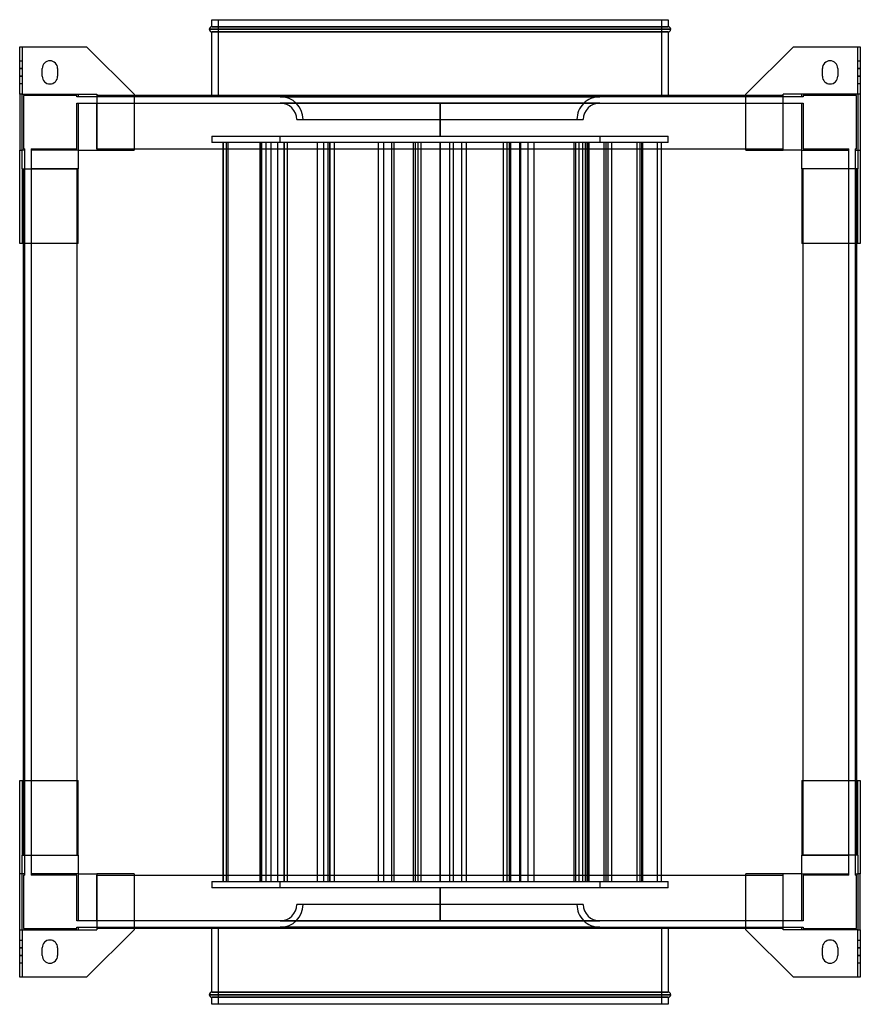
# Model space of a CAD drawing. Header units: millimetres. Extents: x -327 to 327, y -383 to 383.
import ezdxf

# ---------------------------------------------------------------- set-up
doc = ezdxf.new("R2010")
doc.units = ezdxf.units.MM
doc.layers.add('MAIN-1', color=7, linetype='Continuous')
doc.layers.add('MAIN-2', color=7, linetype='Continuous')

msp = doc.modelspace()

# ---------------------------------------------------------------- linework, layer by layer
at = {"layer": 'MAIN-1'}
for p, q in [((-179.5, 375.5), (179.5, 375.5)), ((-177.5, 383), (177.5, 383)), ((-177.5, 377.5), (-177.5, 383)), ((-177.5, 377.5), (177.5, 377.5)), ((177.5, 383), (177.5, 377.5)), ((177.5, 373.5), (-177.5, 373.5)), ((-177.5, 324), (-177.5, 373.5)), ((177.5, 373.5), (177.5, 324)), ((-327, 362), (-325, 362)), ((-327, 325), (-327, 362)), ((-325, 362), (-275, 362)), ((-325, 362), (-325, 325)), ((-238, 325), (-275, 362)), ((275, 362), (238, 325)), ((275, 362), (325, 362)), ((325, 325), (325, 362)), ((325, 362), (327, 362)), ((327, 362), (327, 325)), ((-309.5, 339), (-309.5, 345)), ((-297.5, 345), (-297.5, 339)), ((297.5, 339), (297.5, 345)), ((309.5, 345), (309.5, 339)), ((-325, 325), (-327, 325)), ((-327, 325), (-327, 281.5)), ((-325, 267), (-325, 325)), ((-325, 325), (-267, 325)), ((-267, 325), (-267, 281.5)), ((267, 324), (-267, 324)), ((-238, 325), (-238, 324)), ((238, 324), (238, 325)), ((267, 281.5), (267, 325)), ((325, 325), (267, 325)), ((327, 325), (325, 325)), ((325, 325), (325, 267)), ((327, 325), (327, 281.5)), ((-327, 209), (-327, 281.5)), ((-327, 281.5), (-325, 281.5)), ((-281.5, 281.5), (-267, 281.5)), ((-281.5, 281.5), (-281.5, 267)), ((-267, 282.5), (267, 282.5)), ((281.5, 281.5), (267, 281.5)), ((281.5, 267), (281.5, 281.5)), ((325, 281.5), (327, 281.5)), ((327, 281.5), (327, 209)), ((-325, 267), (-325, 209)), ((-325, 267), (-281.5, 267)), ((-324, -267), (-324, 267)), ((-282.5, 267), (-282.5, -267)), ((325, 267), (281.5, 267)), ((282.5, -267), (282.5, 267)), ((324, 267), (324, -267)), ((325, 209), (325, 267)), ((-325, 209), (-327, 209)), ((-324, 209), (-325, 209)), ((325, 209), (324, 209)), ((327, 209), (325, 209)), ((-327, -281.5), (-327, -209)), ((-327, -209), (-325, -209)), ((-325, -209), (-324, -209)), ((-325, -209), (-325, -267)), ((324, -209), (325, -209)), ((325, -209), (327, -209)), ((325, -267), (325, -209)), ((327, -209), (327, -281.5)), ((-325, -267), (-281.5, -267)), ((-325, -325), (-325, -267)), ((-281.5, -267), (-281.5, -281.5)), ((325, -267), (281.5, -267)), ((281.5, -281.5), (281.5, -267)), ((325, -267), (325, -325)), ((-327, -325), (-327, -281.5)), ((-325, -281.5), (-327, -281.5)), ((-281.5, -281.5), (-267, -281.5)), ((-267, -281.5), (-267, -325)), ((-267, -282.5), (267, -282.5)), ((267, -325), (267, -281.5)), ((281.5, -281.5), (267, -281.5)), ((327, -281.5), (325, -281.5)), ((327, -325), (327, -281.5)), ((-327, -325), (-325, -325)), ((-327, -362), (-327, -325)), ((-325, -325), (-325, -362)), ((-325, -325), (-267, -325)), ((-275, -362), (-238, -325)), ((267, -324), (-267, -324)), ((-238, -324), (-238, -325)), ((-177.5, -373.5), (-177.5, -324)), ((177.5, -324), (177.5, -373.5)), ((238, -325), (238, -324)), ((238, -325), (275, -362)), ((325, -325), (267, -325)), ((325, -362), (325, -325)), ((325, -325), (327, -325)), ((327, -325), (327, -362)), ((-309.5, -345), (-309.5, -339)), ((-297.5, -339), (-297.5, -345)), ((297.5, -345), (297.5, -339)), ((309.5, -339), (309.5, -345)), ((-325, -362), (-327, -362)), ((-275, -362), (-325, -362)), ((325, -362), (275, -362)), ((327, -362), (325, -362)), ((-177.5, -373.5), (177.5, -373.5)), ((179.5, -375.5), (-179.5, -375.5)), ((177.5, -377.5), (-177.5, -377.5)), ((-177.5, -383), (-177.5, -377.5)), ((177.5, -383), (-177.5, -383)), ((177.5, -377.5), (177.5, -383))]:
    msp.add_line(p, q, dxfattribs=at)
for centre, radius, start, end in [((-177.5, 375.5), 2, 89.99998, 180.00002), ((-177.5, 375.5), 2, 180.00002, 270.00002), ((177.5, 375.5), 2, 0, 89.99998), ((177.5, 375.5), 2, 270.00002, 0), ((-303.5, 345), 6, 89.99998, 180.00002), ((-303.5, 345), 6, 0, 89.99998), ((303.5, 345), 6, 89.99998, 180.00002), ((303.5, 345), 6, 0, 89.99998), ((-303.5, 339), 6, 180.00002, 270.00002), ((-303.5, 339), 6, 270.00002, 0), ((303.5, 339), 6, 180.00002, 270.00002), ((303.5, 339), 6, 270.00002, 0), ((-303.5, -339), 6, 89.99998, 180.00002), ((-303.5, -339), 6, 0, 89.99998), ((303.5, -339), 6, 89.99998, 180.00002), ((303.5, -339), 6, 0, 89.99998), ((-303.5, -345), 6, 180.00002, 270.00002), ((-303.5, -345), 6, 270.00002, 0), ((303.5, -345), 6, 180.00002, 270.00002), ((303.5, -345), 6, 270.00002, 0), ((-177.5, -375.5), 2, 89.99998, 180.00002), ((177.5, -375.5), 2, 0, 89.99998), ((-177.5, -375.5), 2, 180.00002, 270.00002), ((177.5, -375.5), 2, 270.00002, 0)]:
    msp.add_arc(centre, radius, start, end, dxfattribs=at)
at = {"layer": 'MAIN-2'}
for p, q in [((179.5, 375.5), (-179.5, 375.5)), ((177.5, 377.5), (-177.5, 377.5)), ((-172.5, 383), (-172.5, 323)), ((172.5, 323), (172.5, 383)), ((-177.5, 373.5), (177.5, 373.5)), ((-327, 362), (-327, 362)), ((-325, 362), (-325, 362)), ((-275, 362), (-275, 362)), ((275, 362), (275, 362)), ((325, 362), (325, 362)), ((327, 362), (327, 362)), ((-327, 351), (-325, 351)), ((-327, 345), (-325, 345)), ((-325, 345), (-327, 345)), ((-309.5, 345), (-309.5, 345)), ((-303.5, 351), (-303.5, 351)), ((-297.5, 345), (-297.5, 345)), ((297.5, 345), (297.5, 345)), ((303.5, 351), (303.5, 351)), ((309.5, 345), (309.5, 345)), ((325, 351), (327, 351)), ((325, 345), (327, 345)), ((327, 345), (325, 345)), ((-325, 339), (-327, 339)), ((-327, 339), (-325, 339)), ((-309.5, 339), (-309.5, 339)), ((-297.5, 339), (-297.5, 339)), ((297.5, 339), (297.5, 339)), ((309.5, 339), (309.5, 339)), ((327, 339), (325, 339)), ((325, 339), (327, 339)), ((-325, 333), (-327, 333)), ((-303.5, 333), (-303.5, 333)), ((303.5, 333), (303.5, 333)), ((327, 333), (325, 333)), ((-325, 325), (-325, 325)), ((-325, 281.5), (-325, 325)), ((-325, 325), (-325, 325)), ((-324, 324), (-324, 324)), ((-282.5, 324), (-324, 324)), ((-324, 324), (-324, 282.5)), ((-282.5, 323), (-282.5, 324)), ((-282.5, 324), (-282.5, 324)), ((-282.5, 323), (-282.5, 323)), ((-281.5, 323), (-282.5, 323)), ((-281.5, 325), (-281.5, 325)), ((-281.5, 325), (-281.5, 323)), ((-281.5, 325), (-281.5, 325)), ((-281.5, 323), (-281.5, 323)), ((-281.5, 323), (-281.5, 323)), ((-267, 323), (-281.5, 323)), ((-267, 325), (-267, 325)), ((-267, 325), (-267, 325)), ((-267, 324), (-267, 324)), ((-267, 324), (-267, 324)), ((-267, 323), (-267, 323)), ((-267, 323), (-267, 323)), ((267, 323), (-267, 323)), ((-238, 325), (-238, 325)), ((-238, 324), (-238, 281.5)), ((-177.5, 323), (-177.5, 324)), ((172.5, 323), (-172.5, 323)), ((-124.26, 323.09), (0, 323.09)), ((0, 323.09), (-124.26, 323.09)), ((-124.26, 323.09), (-124.26, 323)), ((0, 323.09), (124.26, 323.09)), ((0, 323), (0, 323.09)), ((0, 323.09), (0, 323)), ((124.26, 323.09), (0, 323.09)), ((124.26, 323.09), (124.26, 323)), ((177.5, 324), (177.5, 323)), ((238, 325), (238, 325)), ((238, 281.5), (238, 324)), ((267, 325), (267, 325)), ((267, 325), (267, 325)), ((267, 324), (267, 324)), ((267, 324), (267, 324)), ((267, 323), (267, 323)), ((267, 323), (267, 323)), ((281.5, 323), (267, 323)), ((281.5, 325), (281.5, 325)), ((281.5, 323), (281.5, 325)), ((281.5, 325), (281.5, 325)), ((282.5, 323), (281.5, 323)), ((281.5, 323), (281.5, 323)), ((281.5, 323), (281.5, 323)), ((282.5, 324), (282.5, 324)), ((324, 324), (282.5, 324)), ((282.5, 324), (282.5, 323)), ((282.5, 323), (282.5, 323)), ((324, 324), (324, 324)), ((324, 282.5), (324, 324)), ((325, 325), (325, 325)), ((325, 325), (325, 281.5)), ((325, 325), (325, 325)), ((-282.5, 318), (-281.5, 318)), ((-282.5, 318), (-282.5, 318)), ((-282.5, 282.5), (-282.5, 318)), ((-281.5, 318), (-267, 318)), ((-281.5, 318), (-281.5, 318)), ((-281.5, 318), (-281.5, 318)), ((-281.5, 318), (-281.5, 281.5)), ((-267, 318), (267, 318)), ((-267, 318), (-267, 318)), ((-267, 318), (-267, 318)), ((-267, 282.5), (-267, 318)), ((124.24, 318.09), (-124.24, 318.09)), ((-124.24, 318.09), (-124.24, 318)), ((124.24, 318.09), (-124.24, 318.09)), ((0, 318), (0, 292.5)), ((0, 292.5), (0, 318)), ((124.24, 318), (124.24, 318.09)), ((267, 318), (281.5, 318)), ((267, 318), (267, 318)), ((267, 318), (267, 318)), ((267, 282.5), (267, 318)), ((281.5, 318), (282.5, 318)), ((281.5, 318), (281.5, 318)), ((281.5, 318), (281.5, 318)), ((281.5, 281.5), (281.5, 318)), ((282.5, 318), (282.5, 318)), ((282.5, 318), (282.5, 282.5)), ((-111.51, 305.34), (111.51, 305.34)), ((-177.5, 292.5), (-177.5, 287.5)), ((-177.5, 292.5), (177.5, 292.5)), ((-124.25, 287.5), (-124.25, 292.5)), ((124.25, 292.5), (124.25, 287.5)), ((177.5, 287.5), (177.5, 292.5)), ((177.5, 287.5), (-177.5, 287.5)), ((-168.75, -287.5), (-168.75, 287.5)), ((-168.35, -287.5), (-168.35, 287.5)), ((-166.08, -287.5), (-166.08, 287.5)), ((-164.86, -287.5), (-164.86, 287.5)), ((-139.97, -287.5), (-139.97, 287.5)), ((-138.84, -287.5), (-138.84, 287.5)), ((-138.58, -287.5), (-138.58, 287.5)), ((-135.24, -287.5), (-135.24, 287.5)), ((-135.14, -287.5), (-135.14, 287.5)), ((-131.35, -287.5), (-131.35, 287.5)), ((-126.19, -287.5), (-126.19, 287.5)), ((-121.36, -287.5), (-121.36, 287.5)), ((-120.9, -287.5), (-120.9, 287.5)), ((-118.63, -287.5), (-118.63, 287.5)), ((-95.32, -287.5), (-95.32, 287.5)), ((-90.38, -287.5), (-90.38, 287.5)), ((-87.12, -287.5), (-87.12, 287.5)), ((-86.99, -287.5), (-86.99, 287.5)), ((-85.66, -287.5), (-85.66, 287.5)), ((-85.4, -287.5), (-85.4, 287.5)), ((-85.33, -287.5), (-85.33, 287.5)), ((-82.05, -287.5), (-82.05, 287.5)), ((-47.97, -287.5), (-47.97, 287.5)), ((-43.77, -287.5), (-43.77, 287.5)), ((-37.41, -287.5), (-37.41, 287.5)), ((-35.61, -287.5), (-35.61, 287.5)), ((-20.59, -287.5), (-20.59, 287.5)), ((-18.96, -287.5), (-18.96, 287.5)), ((-17.06, -287.5), (-17.06, 287.5)), ((-14.77, -287.5), (-14.77, 287.5)), ((0, 287.5), (0, -287.5)), ((0, -287.5), (0, 287.5)), ((7.68, -287.5), (7.68, 287.5)), ((10.4, -287.5), (10.4, 287.5)), ((17.06, -287.5), (17.06, 287.5)), ((20.59, -287.5), (20.59, 287.5)), ((49.49, -287.5), (49.49, 287.5)), ((52.34, -287.5), (52.34, 287.5)), ((54.16, -287.5), (54.16, 287.5)), ((55.06, -287.5), (55.06, 287.5)), ((61.99, -287.5), (61.99, 287.5)), ((62.78, -287.5), (62.78, 287.5)), ((68.57, -287.5), (68.57, 287.5)), ((73.24, -287.5), (73.24, 287.5)), ((104.3, -287.5), (104.3, 287.5)), ((105.59, -287.5), (105.59, 287.5)), ((108.23, -287.5), (108.23, 287.5)), ((111.02, -287.5), (111.02, 287.5)), ((113.23, -287.5), (113.23, 287.5)), ((114.59, -287.5), (114.59, 287.5)), ((115.37, -287.5), (115.37, 287.5)), ((116.01, -287.5), (116.01, 287.5)), ((127.78, -287.5), (127.78, 287.5)), ((129.18, -287.5), (129.18, 287.5)), ((130.93, -287.5), (130.93, 287.5)), ((133.63, -287.5), (133.63, 287.5)), ((153.35, -287.5), (153.35, 287.5)), ((155.73, -287.5), (155.73, 287.5)), ((157.03, -287.5), (157.03, 287.5)), ((157.81, -287.5), (157.81, 287.5)), ((169.17, -287.5), (169.17, 287.5)), ((172.31, -287.5), (172.31, 287.5)), ((-327, 281.5), (-327, 281.5)), ((-325, 281.5), (-325, 281.5)), ((-323, 281.5), (-325, 281.5)), ((-325, 281.5), (-325, 281.5)), ((-324, 282.5), (-324, 282.5)), ((-324, 282.5), (-323, 282.5)), ((-323, 282.5), (-323, 282.5)), ((-323, 281.5), (-323, 282.5)), ((-323, 281.5), (-323, 281.5)), ((-323, 267), (-323, 281.5)), ((-323, 281.5), (-323, 281.5)), ((-318, 282.5), (-318, 281.5)), ((-318, 282.5), (-282.5, 282.5)), ((-318, 282.5), (-318, 282.5)), ((-318, 281.5), (-318, 281.5)), ((-318, 281.5), (-318, 267)), ((-318, 281.5), (-318, 281.5)), ((-281.5, 281.5), (-318, 281.5)), ((-282.5, 282.5), (-282.5, 282.5)), ((-281.5, 281.5), (-281.5, 281.5)), ((-281.5, 281.5), (-281.5, 281.5)), ((-281.5, 281.5), (-281.5, 281.5)), ((-281.5, 281.5), (-281.5, 281.5)), ((-281.5, 281.5), (-281.5, 281.5)), ((-281.5, 281.5), (-281.5, 281.5)), ((-267, 282.5), (-267, 282.5)), ((-267, 282.5), (-267, 282.5)), ((-267, 282.5), (-267, 282.5)), ((-267, 282.5), (-267, 281.5)), ((-267, 282.5), (-267, 282.5)), ((-267, 281.5), (-238, 281.5)), ((-267, 281.5), (-267, 281.5)), ((-267, 281.5), (-267, 281.5)), ((-267, 281.5), (-267, 281.5)), ((-267, 281.5), (-267, 281.5)), ((-238, 281.5), (-238, 281.5)), ((238, 281.5), (267, 281.5)), ((238, 281.5), (238, 281.5)), ((267, 282.5), (267, 282.5)), ((267, 282.5), (267, 282.5)), ((267, 281.5), (267, 282.5)), ((267, 282.5), (267, 282.5)), ((267, 282.5), (267, 282.5)), ((267, 281.5), (267, 281.5)), ((267, 281.5), (267, 281.5)), ((267, 281.5), (267, 281.5)), ((267, 281.5), (267, 281.5)), ((281.5, 281.5), (281.5, 281.5)), ((281.5, 281.5), (281.5, 281.5)), ((281.5, 281.5), (281.5, 281.5)), ((281.5, 281.5), (281.5, 281.5)), ((281.5, 281.5), (281.5, 281.5)), ((281.5, 281.5), (281.5, 281.5)), ((281.5, 281.5), (318, 281.5)), ((282.5, 282.5), (318, 282.5)), ((282.5, 282.5), (282.5, 282.5)), ((318, 281.5), (318, 282.5)), ((318, 282.5), (318, 282.5)), ((318, 267), (318, 281.5)), ((318, 281.5), (318, 281.5)), ((318, 281.5), (318, 281.5)), ((323, 282.5), (323, 282.5)), ((323, 282.5), (324, 282.5)), ((323, 282.5), (323, 281.5)), ((323, 281.5), (323, 281.5)), ((323, 281.5), (323, 281.5)), ((323, 281.5), (323, 267)), ((323, 281.5), (325, 281.5)), ((324, 282.5), (324, 282.5)), ((325, 281.5), (325, 281.5)), ((325, 281.5), (325, 281.5)), ((327, 281.5), (327, 281.5)), ((-325, 267), (-325, 267)), ((-325, 267), (-325, 267)), ((-324, 267), (-324, 267)), ((-324, 267), (-324, 267)), ((-323, -267), (-323, 267)), ((-323, 267), (-323, 267)), ((-323, 267), (-323, 267)), ((-318, 267), (-318, 267)), ((-282.5, 267), (-318, 267)), ((-318, 267), (-318, 267)), ((-318, 267), (-318, -267)), ((-282.5, 267), (-282.5, 267)), ((-281.5, 267), (-282.5, 267)), ((-282.5, 267), (-282.5, 267)), ((-282.5, 267), (-282.5, 267)), ((-282.5, 267), (-282.5, 267)), ((-281.5, 209), (-281.5, 267)), ((-281.5, 267), (-281.5, 267)), ((-281.5, 267), (-281.5, 267)), ((-281.5, 267), (-281.5, 267)), ((-281.5, 267), (-281.5, 267)), ((281.5, 267), (281.5, 209)), ((281.5, 267), (281.5, 267)), ((281.5, 267), (281.5, 267)), ((282.5, 267), (281.5, 267)), ((281.5, 267), (281.5, 267)), ((281.5, 267), (281.5, 267)), ((282.5, 267), (282.5, 267)), ((282.5, 267), (282.5, 267)), ((282.5, 267), (282.5, 267)), ((318, 267), (282.5, 267)), ((282.5, 267), (282.5, 267)), ((318, 267), (318, 267)), ((318, 267), (318, 267)), ((318, -267), (318, 267)), ((323, 267), (323, 267)), ((323, 267), (323, 267)), ((323, 267), (323, -267)), ((324, 267), (324, 267)), ((324, 267), (324, 267)), ((325, 267), (325, 267)), ((325, 267), (325, 267)), ((-327, 209), (-327, 209)), ((-325, 209), (-325, 209)), ((-281.5, 209), (-324, 209)), ((-281.5, 209), (-281.5, 209)), ((324, 209), (281.5, 209)), ((281.5, 209), (281.5, 209)), ((325, 209), (325, 209)), ((327, 209), (327, 209)), ((-327, -209), (-327, -209)), ((-325, -209), (-325, -209)), ((-324, -209), (-281.5, -209)), ((-281.5, -267), (-281.5, -209)), ((-281.5, -209), (-281.5, -209)), ((281.5, -209), (281.5, -267)), ((281.5, -209), (324, -209)), ((281.5, -209), (281.5, -209)), ((325, -209), (325, -209)), ((327, -209), (327, -209)), ((-325, -267), (-325, -267)), ((-325, -267), (-325, -267)), ((-324, -267), (-324, -267)), ((-324, -267), (-324, -267)), ((-323, -267), (-323, -267)), ((-323, -267), (-323, -267)), ((-323, -281.5), (-323, -267)), ((-318, -267), (-318, -267)), ((-318, -267), (-318, -267)), ((-318, -267), (-282.5, -267)), ((-318, -267), (-318, -281.5)), ((-282.5, -267), (-282.5, -267)), ((-282.5, -267), (-282.5, -267)), ((-282.5, -267), (-281.5, -267)), ((-282.5, -267), (-282.5, -267)), ((-282.5, -267), (-282.5, -267)), ((-281.5, -267), (-281.5, -267)), ((-281.5, -267), (-281.5, -267)), ((-281.5, -267), (-281.5, -267)), ((-281.5, -267), (-281.5, -267)), ((281.5, -267), (281.5, -267)), ((281.5, -267), (281.5, -267)), ((281.5, -267), (282.5, -267)), ((281.5, -267), (281.5, -267)), ((281.5, -267), (281.5, -267)), ((282.5, -267), (282.5, -267)), ((282.5, -267), (282.5, -267)), ((282.5, -267), (282.5, -267)), ((282.5, -267), (282.5, -267)), ((282.5, -267), (318, -267)), ((318, -267), (318, -267)), ((318, -267), (318, -267)), ((318, -281.5), (318, -267)), ((323, -267), (323, -267)), ((323, -267), (323, -267)), ((323, -267), (323, -281.5)), ((324, -267), (324, -267)), ((324, -267), (324, -267)), ((325, -267), (325, -267)), ((325, -267), (325, -267)), ((-327, -281.5), (-327, -281.5)), ((-325, -281.5), (-325, -281.5)), ((-325, -325), (-325, -281.5)), ((-323, -281.5), (-325, -281.5)), ((-325, -281.5), (-325, -281.5)), ((-323, -282.5), (-324, -282.5)), ((-324, -282.5), (-324, -324)), ((-324, -282.5), (-324, -282.5)), ((-323, -282.5), (-323, -281.5)), ((-323, -281.5), (-323, -281.5)), ((-323, -281.5), (-323, -281.5)), ((-323, -282.5), (-323, -282.5)), ((-318, -281.5), (-318, -282.5)), ((-318, -281.5), (-318, -281.5)), ((-318, -281.5), (-318, -281.5)), ((-281.5, -281.5), (-318, -281.5)), ((-282.5, -282.5), (-318, -282.5)), ((-318, -282.5), (-318, -282.5)), ((-282.5, -318), (-282.5, -282.5)), ((-282.5, -282.5), (-282.5, -282.5)), ((-281.5, -281.5), (-281.5, -281.5)), ((-281.5, -281.5), (-281.5, -318)), ((-281.5, -281.5), (-281.5, -281.5)), ((-281.5, -281.5), (-281.5, -281.5)), ((-281.5, -281.5), (-281.5, -281.5)), ((-281.5, -281.5), (-281.5, -281.5)), ((-281.5, -281.5), (-281.5, -281.5)), ((-238, -281.5), (-267, -281.5)), ((-267, -281.5), (-267, -281.5)), ((-267, -281.5), (-267, -281.5)), ((-267, -281.5), (-267, -282.5)), ((-267, -281.5), (-267, -281.5)), ((-267, -281.5), (-267, -281.5)), ((-267, -318), (-267, -282.5)), ((-267, -282.5), (-267, -282.5)), ((-267, -282.5), (-267, -282.5)), ((-267, -282.5), (-267, -282.5)), ((-267, -282.5), (-267, -282.5)), ((-238, -281.5), (-238, -324)), ((-238, -281.5), (-238, -281.5)), ((267, -281.5), (238, -281.5)), ((238, -324), (238, -281.5)), ((238, -281.5), (238, -281.5)), ((267, -281.5), (267, -281.5)), ((267, -282.5), (267, -281.5)), ((267, -281.5), (267, -281.5)), ((267, -281.5), (267, -281.5)), ((267, -281.5), (267, -281.5)), ((267, -282.5), (267, -282.5)), ((267, -318), (267, -282.5)), ((267, -282.5), (267, -282.5)), ((267, -282.5), (267, -282.5)), ((267, -282.5), (267, -282.5)), ((281.5, -281.5), (281.5, -281.5)), ((281.5, -318), (281.5, -281.5)), ((281.5, -281.5), (281.5, -281.5)), ((281.5, -281.5), (281.5, -281.5)), ((281.5, -281.5), (281.5, -281.5)), ((281.5, -281.5), (281.5, -281.5)), ((281.5, -281.5), (281.5, -281.5)), ((281.5, -281.5), (318, -281.5)), ((282.5, -282.5), (282.5, -318)), ((318, -282.5), (282.5, -282.5)), ((282.5, -282.5), (282.5, -282.5)), ((318, -282.5), (318, -281.5)), ((318, -281.5), (318, -281.5)), ((318, -281.5), (318, -281.5)), ((318, -282.5), (318, -282.5)), ((323, -281.5), (323, -282.5)), ((323, -281.5), (323, -281.5)), ((323, -281.5), (323, -281.5)), ((323, -281.5), (325, -281.5)), ((324, -282.5), (323, -282.5)), ((323, -282.5), (323, -282.5)), ((324, -324), (324, -282.5)), ((324, -282.5), (324, -282.5)), ((325, -281.5), (325, -325)), ((325, -281.5), (325, -281.5)), ((325, -281.5), (325, -281.5)), ((327, -281.5), (327, -281.5)), ((-177.5, -287.5), (-177.5, -292.5)), ((-177.5, -287.5), (177.5, -287.5)), ((-124.25, -292.5), (-124.25, -287.5)), ((124.25, -287.5), (124.25, -292.5)), ((177.5, -292.5), (177.5, -287.5)), ((177.5, -292.5), (-177.5, -292.5)), ((0, -292.5), (0, -318)), ((0, -318), (0, -292.5)), ((111.51, -305.34), (-111.51, -305.34)), ((-282.5, -318), (-282.5, -318)), ((-281.5, -318), (-282.5, -318)), ((-281.5, -318), (-281.5, -318)), ((-281.5, -318), (-281.5, -318)), ((-267, -318), (-281.5, -318)), ((-267, -318), (-267, -318)), ((-267, -318), (-267, -318)), ((267, -318), (-267, -318)), ((172.5, -318), (-172.5, -318)), ((-124.24, -318), (-124.24, -318.09)), ((124.24, -318.09), (-124.24, -318.09)), ((-124.24, -318.09), (124.24, -318.09)), ((124.24, -318.09), (124.24, -318)), ((267, -318), (267, -318)), ((267, -318), (267, -318)), ((281.5, -318), (267, -318)), ((282.5, -318), (281.5, -318)), ((281.5, -318), (281.5, -318)), ((281.5, -318), (281.5, -318)), ((282.5, -318), (282.5, -318)), ((-325, -325), (-325, -325)), ((-325, -325), (-325, -325)), ((-324, -324), (-282.5, -324)), ((-324, -324), (-324, -324)), ((-282.5, -323), (-281.5, -323)), ((-282.5, -323), (-282.5, -323)), ((-282.5, -324), (-282.5, -323)), ((-282.5, -324), (-282.5, -324)), ((-281.5, -323), (-267, -323)), ((-281.5, -323), (-281.5, -323)), ((-281.5, -323), (-281.5, -323)), ((-281.5, -323), (-281.5, -325)), ((-281.5, -325), (-281.5, -325)), ((-281.5, -325), (-281.5, -325)), ((-267, -323), (267, -323)), ((-267, -323), (-267, -323)), ((-267, -323), (-267, -323)), ((-267, -324), (-267, -324)), ((-267, -324), (-267, -324)), ((-267, -325), (-267, -325)), ((-267, -325), (-267, -325)), ((-238, -325), (-238, -325)), ((-177.5, -324), (-177.5, -323)), ((-172.5, -323), (-172.5, -383)), ((-172.5, -323), (172.5, -323)), ((-124.26, -323.09), (-124.26, -323)), ((0, -323.09), (-124.26, -323.09)), ((-124.26, -323.09), (0, -323.09)), ((0, -323), (0, -323.09)), ((0, -323.09), (0, -323)), ((124.26, -323.09), (0, -323.09)), ((0, -323.09), (124.26, -323.09)), ((124.26, -323.09), (124.26, -323)), ((172.5, -383), (172.5, -323)), ((177.5, -323), (177.5, -324)), ((238, -325), (238, -325)), ((267, -323), (267, -323)), ((267, -323), (281.5, -323)), ((267, -323), (267, -323)), ((267, -324), (267, -324)), ((267, -324), (267, -324)), ((267, -325), (267, -325)), ((267, -325), (267, -325)), ((281.5, -323), (282.5, -323)), ((281.5, -323), (281.5, -323)), ((281.5, -323), (281.5, -323)), ((281.5, -325), (281.5, -323)), ((281.5, -325), (281.5, -325)), ((281.5, -325), (281.5, -325)), ((282.5, -323), (282.5, -323)), ((282.5, -323), (282.5, -324)), ((282.5, -324), (324, -324)), ((282.5, -324), (282.5, -324)), ((324, -324), (324, -324)), ((325, -325), (325, -325)), ((325, -325), (325, -325)), ((-327, -333), (-325, -333)), ((-303.5, -333), (-303.5, -333)), ((303.5, -333), (303.5, -333)), ((325, -333), (327, -333)), ((-327, -339), (-325, -339)), ((-325, -339), (-327, -339)), ((-309.5, -339), (-309.5, -339)), ((-297.5, -339), (-297.5, -339)), ((297.5, -339), (297.5, -339)), ((309.5, -339), (309.5, -339)), ((325, -339), (327, -339)), ((327, -339), (325, -339)), ((-325, -345), (-327, -345)), ((-327, -345), (-325, -345)), ((-325, -351), (-327, -351)), ((-309.5, -345), (-309.5, -345)), ((-303.5, -351), (-303.5, -351)), ((-297.5, -345), (-297.5, -345)), ((297.5, -345), (297.5, -345)), ((303.5, -351), (303.5, -351)), ((309.5, -345), (309.5, -345)), ((327, -345), (325, -345)), ((325, -345), (327, -345)), ((327, -351), (325, -351)), ((-327, -362), (-327, -362)), ((-325, -362), (-325, -362)), ((-275, -362), (-275, -362)), ((275, -362), (275, -362)), ((325, -362), (325, -362)), ((327, -362), (327, -362)), ((177.5, -373.5), (-177.5, -373.5)), ((-179.5, -375.5), (179.5, -375.5)), ((-177.5, -377.5), (177.5, -377.5))]:
    msp.add_line(p, q, dxfattribs=at)
for centre, radius, start, end in [((-124.26, 305.34), 17.75, 0, 89.99998), ((124.26, 305.34), 17.75, 89.99998, 180.00002), ((-124.26, 305.34), 12.75, 0, 89.91014), ((124.26, 305.34), 12.75, 90.08988, 180.00002), ((-124.26, -305.34), 17.75, 270.00002, 0), ((-124.26, -305.34), 12.75, 270.08986, 0), ((124.26, -305.34), 17.75, 180.00002, 270.00002), ((124.26, -305.34), 12.75, 180.00002, 269.91012)]:
    msp.add_arc(centre, radius, start, end, dxfattribs=at)

doc.saveas('drawing.dxf')
